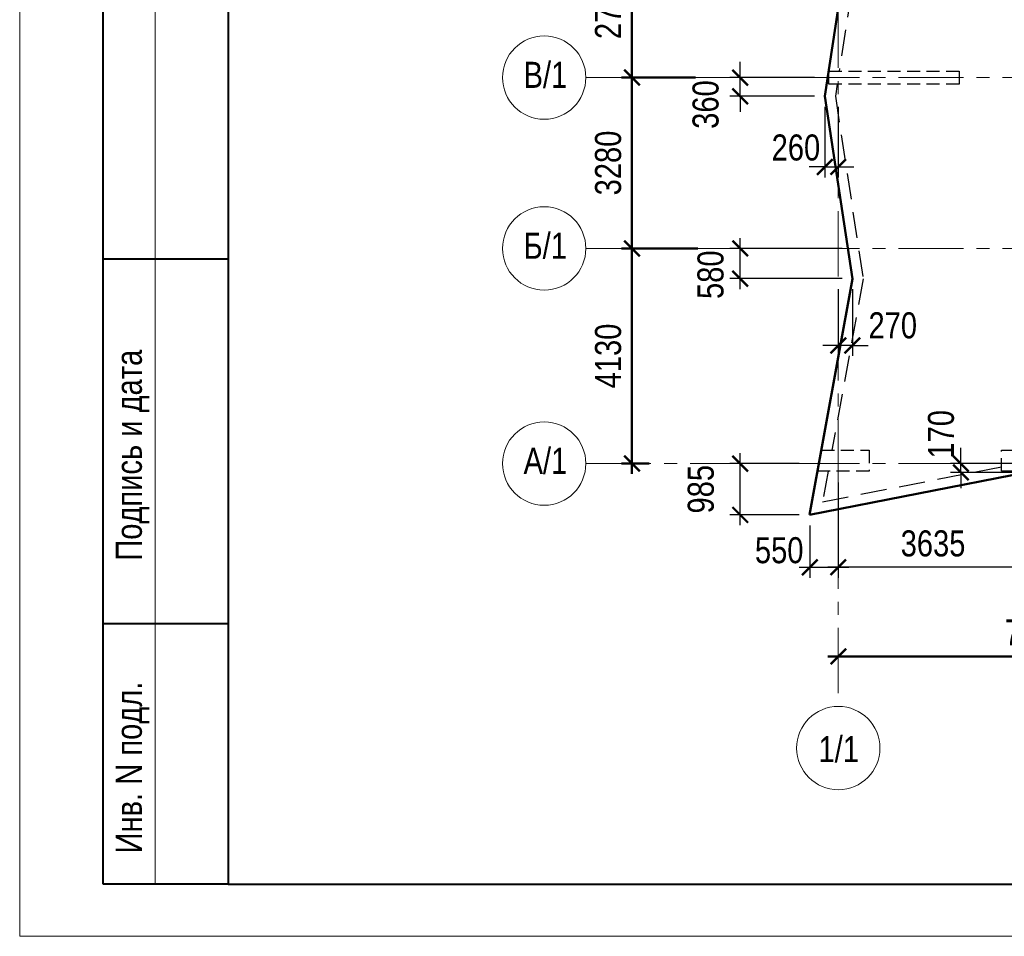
# Model space of a CAD drawing. Header units: inches. Extents: x -7168381 to -7082011, y 5937392 to 6001282.
# Tile 1 of 9: x -7168381 to -7149480, y 5937392 to 5954989. Entities that reach past the tile are written whole.
import ezdxf

# ---------------------------------------------------------------- set-up
doc = ezdxf.new("R2010")
doc.units = ezdxf.units.IN
doc.header["$LTSCALE"] = 1000
doc.header["$MEASUREMENT"] = 0
doc.linetypes.add('CENTER', pattern=[2, 1.25, -0.25, 0.25, -0.25])
doc.linetypes.add('HIDDEN', pattern=[0.375, 0.25, -0.125])
for name, color, linetype, lineweight in [('СК-041-С-СТЕНЫ НЕВИДИМЫЕ', 12, 'HIDDEN', 30), ('СК-050-П(литы перекрытия)', 12, 'Continuous', 50), ('СК-052-П-БАЛКИ', 1, 'HIDDEN', 30), ('СК-100-О(си)', 2, 'CENTER', 15), ('СК-110-О-РАЗМЕРЫ', 7, 'Continuous', 15), ('СК-200-Р(амка)', 7, 'Continuous', 40), ('СК-210-Р-РАМКА ЛИНИИ ТОНКИЕ', 7, 'Continuous', 15), ('СК-300-Р(азмеры)_ПЛИТЫ', 7, 'Continuous', 20), ('СК-400-Т(екст)', 7, 'Continuous', 20)]:
    doc.layers.add(name, color=color, linetype=linetype, lineweight=lineweight)
doc.styles.add('RUSS', font='arial.ttf', dxfattribs={"width": 0.8})
doc.dimstyles.new('100-200', dxfattribs={"dimscale": 0, "dimtxt": 500, "dimasz": 300, "dimexe": 200, "dimexo": 200, "dimgap": 200, "dimtad": 1, "dimdec": 0, "dimzin": 0, "dimdsep": 46, "dimtxsty": 'RUSS', "dimblk": 'ARCHTICK', "dimcen": 0.096, "dimdle": 200, "dimclrd": 7, "dimclre": 7, "dimclrt": 256, "dimadec": 0, "dimazin": 0, "dimtfac": 1, "dimtdec": 0, "dimtmove": 2, "dimatfit": 3, "dimldrblk": 'OBLIQUE', "dimfxl": 1, "dimtolj": 1, "dimtzin": 0, "dimarcsym": 0})

# ---------------------------------------------------------------- blocks, each defined once
blk = doc.blocks.new('_ArchTick')
at = {"color": 0, "linetype": 'ByBlock', "const_width": 0.15}
blk.add_lwpolyline([(-0.5, -0.5), (0.5, 0.5)], dxfattribs=at)
blk = doc.blocks.new('*D118')
at = {"layer": 'Defpoints', "color": 0, "transparency": 16777216}
for p in [(-20120, -3921), (-20120, -3921), (-12490, -3959)]:
    blk.add_point(p, dxfattribs=at)
at = {"layer": 'СК-110-О-РАЗМЕРЫ', "color": 7, "lineweight": -2, "transparency": 16777216}
for p, q in [((-12490, -3759), (-12490, -3721)), ((-12290, -3921), (-20320, -3921)), ((-20120, -4121), (-20120, -4121))]:
    blk.add_line(p, q, dxfattribs=at)
at = {"layer": 'СК-110-О-РАЗМЕРЫ', "color": 7, "lineweight": -2, "transparency": 16777216, "xscale": 300, "yscale": 300, "zscale": 300, "rotation": 180}
blk.add_blockref('_ArchTick', (-20120, -3921), dxfattribs=at)
at = {"layer": 'СК-110-О-РАЗМЕРЫ', "color": 7, "lineweight": -2, "transparency": 16777216, "xscale": 300, "yscale": 300, "zscale": 300}
blk.add_blockref('_ArchTick', (-12490, -3921), dxfattribs=at)
at = {"layer": 'СК-110-О-РАЗМЕРЫ', "transparency": 16777216, "insert": (-16305, -3465), "char_height": 500, "attachment_point": 5, "style": 'RUSS'}
blk.add_mtext('\\A1;7630', dxfattribs=at)
blk = doc.blocks.new('_Oblique')
at = {"color": 0, "linetype": 'ByBlock', "lineweight": -2}
blk.add_line((-0.5, -0.5), (0.5, 0.5), dxfattribs=at)
blk = doc.blocks.new('*D120')
at = {"layer": 'Defpoints', "color": 0, "transparency": 16777216}
for p in [(-24082, 3910), (-22618, 3910), (-23554, -220)]:
    blk.add_point(p, dxfattribs=at)
at = {"layer": 'СК-110-О-РАЗМЕРЫ', "color": 7, "lineweight": -2, "transparency": 16777216}
for p, q in [((-24082, -420), (-24082, 4110)), ((-22818, 3910), (-24282, 3910)), ((-23754, -220), (-24282, -220))]:
    blk.add_line(p, q, dxfattribs=at)
at = {"layer": 'СК-110-О-РАЗМЕРЫ', "color": 7, "lineweight": -2, "transparency": 16777216, "xscale": 300, "yscale": 300, "zscale": 300}
for p, rotation in [((-24082, 3910), 90), ((-24082, -220), 270)]:
    blk.add_blockref('_ArchTick', p, dxfattribs=dict(at, rotation=rotation))
at = {"layer": 'СК-110-О-РАЗМЕРЫ', "transparency": 16777216, "insert": (-24538, 1845), "char_height": 500, "attachment_point": 5, "rotation": 90, "style": 'RUSS'}
blk.add_mtext('\\A1;4130', dxfattribs=at)
blk = doc.blocks.new('*D121')
at = {"layer": 'Defpoints', "color": 0, "transparency": 16777216}
for p in [(-24082, 7190), (-22663, 7190), (-23666, 3910)]:
    blk.add_point(p, dxfattribs=at)
at = {"layer": 'СК-110-О-РАЗМЕРЫ', "color": 7, "lineweight": -2, "transparency": 16777216}
for p, q in [((-24082, 3710), (-24082, 7390)), ((-22863, 7190), (-24282, 7190)), ((-23866, 3910), (-24282, 3910))]:
    blk.add_line(p, q, dxfattribs=at)
at = {"layer": 'СК-110-О-РАЗМЕРЫ', "color": 7, "lineweight": -2, "transparency": 16777216, "xscale": 300, "yscale": 300, "zscale": 300}
for p, rotation in [((-24082, 7190), 90), ((-24082, 3910), 270)]:
    blk.add_blockref('_ArchTick', p, dxfattribs=dict(at, rotation=rotation))
at = {"layer": 'СК-110-О-РАЗМЕРЫ', "transparency": 16777216, "insert": (-24538, 5550), "char_height": 500, "attachment_point": 5, "rotation": 90, "style": 'RUSS'}
blk.add_mtext('\\A1;3280', dxfattribs=at)
blk = doc.blocks.new('*D122')
at = {"layer": 'Defpoints', "color": 0, "transparency": 16777216}
for p in [(-24082, 9910), (-22679, 9910), (-23632, 7190)]:
    blk.add_point(p, dxfattribs=at)
at = {"layer": 'СК-110-О-РАЗМЕРЫ', "color": 7, "lineweight": -2, "transparency": 16777216}
for p, q in [((-24082, 6990), (-24082, 10110)), ((-22879, 9910), (-24282, 9910)), ((-23832, 7190), (-24282, 7190))]:
    blk.add_line(p, q, dxfattribs=at)
at = {"layer": 'СК-110-О-РАЗМЕРЫ', "color": 7, "lineweight": -2, "transparency": 16777216, "xscale": 300, "yscale": 300, "zscale": 300}
for p, rotation in [((-24082, 9910), 90), ((-24082, 7190), 270)]:
    blk.add_blockref('_ArchTick', p, dxfattribs=dict(at, rotation=rotation))
at = {"layer": 'СК-110-О-РАЗМЕРЫ', "transparency": 16777216, "insert": (-24538, 8550), "char_height": 500, "attachment_point": 5, "rotation": 90, "style": 'RUSS'}
blk.add_mtext('\\A1;2720', dxfattribs=at)
blk = doc.blocks.new('*D83')
at = {"layer": 'Defpoints', "color": 0, "transparency": 16777216}
for p in [(-7150314, 5946467), (-7149032, 5946467), (-7149028, 5946297)]:
    blk.add_point(p, dxfattribs=at)
at = {"layer": 'СК-300-Р(азмеры)_ПЛИТЫ', "color": 7, "lineweight": -2, "transparency": 16777216}
for p, q in [((-7150314, 5946467), (-7150314, 5946767)), ((-7149232, 5946467), (-7150514, 5946467)), ((-7150314, 5946297), (-7150314, 5946467)), ((-7149228, 5946297), (-7150514, 5946297)), ((-7150314, 5946297), (-7150314, 5945997))]:
    blk.add_line(p, q, dxfattribs=at)
at = {"layer": 'СК-300-Р(азмеры)_ПЛИТЫ', "color": 7, "lineweight": -2, "transparency": 16777216, "xscale": 300, "yscale": 300, "zscale": 300}
for p, rotation in [((-7150314, 5946467), 270), ((-7150314, 5946297), 90)]:
    blk.add_blockref('_ArchTick', p, dxfattribs=dict(at, rotation=rotation))
at = {"layer": 'СК-300-Р(азмеры)_ПЛИТЫ', "transparency": 16777216, "insert": (-7150693, 5947029), "char_height": 500, "attachment_point": 5, "rotation": 90, "style": 'RUSS'}
blk.add_mtext('\\A1;170', dxfattribs=at)
blk = doc.blocks.new('*D84')
at = {"layer": 'Defpoints', "color": 0, "transparency": 16777216}
for p in [(-7152666, 5946301), (-7149031, 5946301), (-7152666, 5944476)]:
    blk.add_point(p, dxfattribs=at)
at = {"layer": 'СК-300-Р(азмеры)_ПЛИТЫ', "color": 7, "lineweight": -2, "transparency": 16777216}
for p, q in [((-7152666, 5946101), (-7152666, 5944276)), ((-7149031, 5946101), (-7149031, 5944276)), ((-7148831, 5944476), (-7152866, 5944476))]:
    blk.add_line(p, q, dxfattribs=at)
at = {"layer": 'СК-300-Р(азмеры)_ПЛИТЫ', "color": 7, "lineweight": -2, "transparency": 16777216, "xscale": 300, "yscale": 300, "zscale": 300, "rotation": 180}
blk.add_blockref('_ArchTick', (-7152666, 5944476), dxfattribs=at)
at = {"layer": 'СК-300-Р(азмеры)_ПЛИТЫ', "color": 7, "lineweight": -2, "transparency": 16777216, "xscale": 300, "yscale": 300, "zscale": 300}
blk.add_blockref('_ArchTick', (-7149031, 5944476), dxfattribs=at)
at = {"layer": 'СК-300-Р(азмеры)_ПЛИТЫ', "transparency": 16777216, "insert": (-7150848, 5944932), "char_height": 500, "attachment_point": 5, "style": 'RUSS'}
blk.add_mtext('\\A1;3635', dxfattribs=at)
blk = doc.blocks.new('*D85')
at = {"layer": 'Defpoints', "color": 0, "transparency": 16777216}
for p in [(-7153215, 5945481), (-7152666, 5945481), (-7152666, 5944476)]:
    blk.add_point(p, dxfattribs=at)
at = {"layer": 'СК-300-Р(азмеры)_ПЛИТЫ', "color": 7, "lineweight": -2, "transparency": 16777216}
for p, q in [((-7153215, 5945281), (-7153215, 5944276)), ((-7152666, 5945281), (-7152666, 5944276)), ((-7153415, 5944476), (-7152466, 5944476))]:
    blk.add_line(p, q, dxfattribs=at)
at = {"layer": 'СК-300-Р(азмеры)_ПЛИТЫ', "color": 7, "lineweight": -2, "transparency": 16777216, "xscale": 300, "yscale": 300, "zscale": 300, "rotation": 180}
blk.add_blockref('_ArchTick', (-7153215, 5944476), dxfattribs=at)
at = {"layer": 'СК-300-Р(азмеры)_ПЛИТЫ', "color": 7, "lineweight": -2, "transparency": 16777216, "xscale": 300, "yscale": 300, "zscale": 300}
blk.add_blockref('_ArchTick', (-7152666, 5944476), dxfattribs=at)
at = {"layer": 'СК-300-Р(азмеры)_ПЛИТЫ', "transparency": 16777216, "insert": (-7153801, 5944801), "char_height": 500, "attachment_point": 5, "style": 'RUSS'}
blk.add_mtext('\\A1;550', dxfattribs=at)
blk = doc.blocks.new('*D86')
at = {"layer": 'Defpoints', "color": 0, "transparency": 16777216}
for p in [(-7154549, 5946467), (-7153216, 5946467), (-7153216, 5945482)]:
    blk.add_point(p, dxfattribs=at)
at = {"layer": 'СК-300-Р(азмеры)_ПЛИТЫ', "color": 7, "lineweight": -2, "transparency": 16777216}
for p, q in [((-7154549, 5945282), (-7154549, 5946667)), ((-7153416, 5946467), (-7154749, 5946467)), ((-7153416, 5945482), (-7154749, 5945482))]:
    blk.add_line(p, q, dxfattribs=at)
at = {"layer": 'СК-300-Р(азмеры)_ПЛИТЫ', "color": 7, "lineweight": -2, "transparency": 16777216, "xscale": 300, "yscale": 300, "zscale": 300}
for p, rotation in [((-7154549, 5946467), 90), ((-7154549, 5945482), 270)]:
    blk.add_blockref('_ArchTick', p, dxfattribs=dict(at, rotation=rotation))
at = {"layer": 'СК-300-Р(азмеры)_ПЛИТЫ', "transparency": 16777216, "insert": (-7155304, 5945975), "char_height": 500, "attachment_point": 5, "rotation": 90, "style": 'RUSS'}
blk.add_mtext('\\A1;985', dxfattribs=at)
blk = doc.blocks.new('*D87')
at = {"layer": 'Defpoints', "color": 0, "transparency": 16777216}
for p in [(-7154549, 5950597), (-7152394, 5950597), (-7152394, 5950018)]:
    blk.add_point(p, dxfattribs=at)
at = {"layer": 'СК-300-Р(азмеры)_ПЛИТЫ', "color": 7, "lineweight": -2, "transparency": 16777216}
for p, q in [((-7154549, 5949818), (-7154549, 5950797)), ((-7152594, 5950597), (-7154749, 5950597)), ((-7152594, 5950018), (-7154749, 5950018))]:
    blk.add_line(p, q, dxfattribs=at)
at = {"layer": 'СК-300-Р(азмеры)_ПЛИТЫ', "color": 7, "lineweight": -2, "transparency": 16777216, "xscale": 300, "yscale": 300, "zscale": 300}
for p, rotation in [((-7154549, 5950597), 90), ((-7154549, 5950018), 270)]:
    blk.add_blockref('_ArchTick', p, dxfattribs=dict(at, rotation=rotation))
at = {"layer": 'СК-300-Р(азмеры)_ПЛИТЫ', "transparency": 16777216, "insert": (-7155117, 5950093), "char_height": 500, "attachment_point": 5, "rotation": 90, "style": 'RUSS'}
blk.add_mtext('\\A1;580', dxfattribs=at)
blk = doc.blocks.new('*D88')
at = {"layer": 'Defpoints', "color": 0, "transparency": 16777216}
for p in [(-7152666, 5950016), (-7152396, 5950016), (-7152666, 5948733)]:
    blk.add_point(p, dxfattribs=at)
at = {"layer": 'СК-300-Р(азмеры)_ПЛИТЫ', "color": 7, "lineweight": -2, "transparency": 16777216}
for p, q in [((-7152666, 5949816), (-7152666, 5948533)), ((-7152396, 5949816), (-7152396, 5948533)), ((-7152666, 5948733), (-7152966, 5948733)), ((-7152396, 5948733), (-7152666, 5948733)), ((-7152396, 5948733), (-7152096, 5948733))]:
    blk.add_line(p, q, dxfattribs=at)
at = {"layer": 'СК-300-Р(азмеры)_ПЛИТЫ', "color": 7, "lineweight": -2, "transparency": 16777216, "xscale": 300, "yscale": 300, "zscale": 300}
blk.add_blockref('_ArchTick', (-7152666, 5948733), dxfattribs=at)
at = {"layer": 'СК-300-Р(азмеры)_ПЛИТЫ', "color": 7, "lineweight": -2, "transparency": 16777216, "xscale": 300, "yscale": 300, "zscale": 300, "rotation": 180}
blk.add_blockref('_ArchTick', (-7152396, 5948733), dxfattribs=at)
at = {"layer": 'СК-300-Р(азмеры)_ПЛИТЫ', "transparency": 16777216, "insert": (-7151621, 5949118), "char_height": 500, "attachment_point": 5, "style": 'RUSS'}
blk.add_mtext('\\A1;270', dxfattribs=at)
blk = doc.blocks.new('*D89')
at = {"layer": 'Defpoints', "color": 0, "transparency": 16777216}
for p in [(-7154549, 5953877), (-7152924, 5953877), (-7152924, 5953518)]:
    blk.add_point(p, dxfattribs=at)
at = {"layer": 'СК-300-Р(азмеры)_ПЛИТЫ', "color": 7, "lineweight": -2, "transparency": 16777216}
for p, q in [((-7154549, 5953877), (-7154549, 5954177)), ((-7153124, 5953877), (-7154749, 5953877)), ((-7154549, 5953518), (-7154549, 5953877)), ((-7153124, 5953518), (-7154749, 5953518)), ((-7154549, 5953518), (-7154549, 5953218))]:
    blk.add_line(p, q, dxfattribs=at)
at = {"layer": 'СК-300-Р(азмеры)_ПЛИТЫ', "color": 7, "lineweight": -2, "transparency": 16777216, "xscale": 300, "yscale": 300, "zscale": 300}
for p, rotation in [((-7154549, 5953877), 270), ((-7154549, 5953518), 90)]:
    blk.add_blockref('_ArchTick', p, dxfattribs=dict(at, rotation=rotation))
at = {"layer": 'СК-300-Р(азмеры)_ПЛИТЫ', "transparency": 16777216, "insert": (-7155212, 5953360), "char_height": 500, "attachment_point": 5, "rotation": 90, "style": 'RUSS'}
blk.add_mtext('\\A1;360', dxfattribs=at)
blk = doc.blocks.new('*D90')
at = {"layer": 'Defpoints', "color": 0, "transparency": 16777216}
for p in [(-7152926, 5953518), (-7152666, 5953518), (-7152666, 5952161)]:
    blk.add_point(p, dxfattribs=at)
at = {"layer": 'СК-300-Р(азмеры)_ПЛИТЫ', "color": 7, "lineweight": -2, "transparency": 16777216}
for p, q in [((-7152926, 5953318), (-7152926, 5951961)), ((-7152666, 5953318), (-7152666, 5951961)), ((-7152926, 5952161), (-7153226, 5952161)), ((-7152926, 5952161), (-7152666, 5952161)), ((-7152666, 5952161), (-7152366, 5952161))]:
    blk.add_line(p, q, dxfattribs=at)
at = {"layer": 'СК-300-Р(азмеры)_ПЛИТЫ', "color": 7, "lineweight": -2, "transparency": 16777216, "xscale": 300, "yscale": 300, "zscale": 300}
blk.add_blockref('_ArchTick', (-7152926, 5952161), dxfattribs=at)
at = {"layer": 'СК-300-Р(азмеры)_ПЛИТЫ', "color": 7, "lineweight": -2, "transparency": 16777216, "xscale": 300, "yscale": 300, "zscale": 300, "rotation": 180}
blk.add_blockref('_ArchTick', (-7152666, 5952161), dxfattribs=at)
at = {"layer": 'СК-300-Р(азмеры)_ПЛИТЫ', "transparency": 16777216, "insert": (-7153480, 5952532), "char_height": 500, "attachment_point": 5, "style": 'RUSS'}
blk.add_mtext('\\A1;260', dxfattribs=at)
blk = doc.blocks.new('A$C18abd0ee')
at = {"layer": 'СК-041-С-СТЕНЫ НЕВИДИМЫЕ'}
for points in [[(-17801.1, 7314.8), (-17801.1, 7064.8), (-20301.1, 7064.8), (-20301.1, 7314.8)], [(-20445.6, 36.5), (-19528.4, 36.5), (-19528.4, -363.5), (-20519.7, -363.5)], [(-16990, -364), (-16990, 36), (-15990, 36), (-15990, -364)]]:
    blk.add_lwpolyline(points, close=True, dxfattribs=at)
at = {"layer": 'СК-100-О(си)', "linetype": 'CENTER'}
for p, q in [((-20120.3, 46624.1), (-20120.3, -4882.1)), ((-24966.7, 7189.8), (3064.5, 7189.8)), ((-24966.7, 3909.8), (3064.5, 3909.8)), ((-24966.7, -220.2), (3064.5, -220.2))]:
    blk.add_line(p, q, dxfattribs=at)
at = {"layer": 'СК-100-О(си)', "linetype": 'Continuous'}
for centre in [(-25766.7, 7189.8), (-25766.7, 3909.8), (-25766.7, -220.2), (-20120.3, -5682.1)]:
    blk.add_circle(centre, 800, dxfattribs=at)
at = {"layer": 'СК-400-Т(екст)', "style": 'RUSS', "width": 0.8}
for s, p in [('В/1', (-26162.9, 6992.5)), ('Б/1', (-26162.9, 3712.5)), ('А/1', (-26162.9, -417.5)), ('1/1', (-20500.6, -5952.2))]:
    blk.add_text(s, height=500, dxfattribs=at).set_placement(p)
at = {"layer": 'СК-110-О-РАЗМЕРЫ'}
for base, p1, p2, angle, picture, middle in [((-24082.5, 9910), (-23631.6, 7189.8), (-22679.2, 9910), 90, '*D122', (-24537.8, 8549.9)), ((-24082.5, 7189.8), (-23665.7, 3909.8), (-22662.6, 7189.8), 90, '*D121', (-24537.9, 5549.8)), ((-24082.5, 3909.8), (-23554.1, -220.2), (-22618.2, 3909.8), 90, '*D120', (-24537.9, 1844.8)), ((-20120.3, -3920.6), (-12490, -3958.9), (-20120.3, -3920.6), 180, '*D118', (-16305.2, -3465.1))]:
    dim = blk.add_linear_dim(base=base, p1=p1, p2=p2, angle=angle, dimstyle='100-200', override={"dimscale": 1, "dimtxsty": 'RUSS'}, dxfattribs=at)
    dim.commit()
    dim.dimension.update_dxf_attribs({"geometry": picture, "text_midpoint": middle})
blk = doc.blocks.new('A$C2d0dcff5')
blk.add_blockref('A$C18abd0ee', (20120, 220))

msp = doc.modelspace()

# ---------------------------------------------------------------- linework, layer by layer
at = {"layer": 'СК-050-П(литы перекрытия)'}
for p, q in [((-7152394, 5957016.8), (-7152924, 5953517.9)), ((-7152924, 5953517.9), (-7152393.6, 5950015.7)), ((-7152393.6, 5950015.7), (-7153216.4, 5945481.3)), ((-7153216.4, 5945481.3), (-7149032.1, 5946301))]:
    msp.add_line(p, q, dxfattribs=at)
at = {"layer": 'СК-052-П-БАЛКИ', "ltscale": 2}
for points in [[(-7152658.2, 5960227.5), (-7152191.8, 5957016.2), (-7152648.3, 5954002.5)], [(-7152686.1, 5953752.5), (-7152721.7, 5953517.9), (-7152190.9, 5950012.8), (-7152787.6, 5946724.2)], [(-7152860.2, 5946324.2), (-7152967.3, 5945733.9), (-7149535.4, 5946406.2)]]:
    msp.add_lwpolyline(points, dxfattribs=at)
at = {"layer": 'СК-200-Р(амка)'}
for p, q in [((-7164381.5, 5995792.1), (-7164381.5, 5938392.1)), ((-7166781.5, 5938392.1), (-7166781.5, 5955392.1)), ((-7164381.5, 5950392.1), (-7166781.5, 5950392.1)), ((-7164381.5, 5943392.1), (-7166781.5, 5943392.1)), ((-7164381.5, 5938392.1), (-7085381.5, 5938392.1))]:
    msp.add_line(p, q, dxfattribs=at)
at = {"layer": 'СК-210-Р-РАМКА ЛИНИИ ТОНКИЕ'}
for p, q in [((-7168381.5, 5937392.1), (-7168381.5, 5996792.1)), ((-7165781.5, 5938392.1), (-7165781.5, 5955392.1)), ((-7084381.5, 5937392.1), (-7168381.5, 5937392.1))]:
    msp.add_line(p, q, dxfattribs=at)
at = {"layer": 'СК-210-Р-РАМКА ЛИНИИ ТОНКИЕ', "lineweight": 40, "ltscale": 2}
msp.add_line((-7164381.5, 5938392.1), (-7166781.5, 5938392.1), dxfattribs=at)
at = {"layer": 'СК-300-Р(азмеры)_ПЛИТЫ'}
msp.add_line((-7152665.7, 5946467.5), (-7154746.7, 5946467.5), dxfattribs=at)

# ---------------------------------------------------------------- block references
at = {"layer": 'СК-050-П(литы перекрытия)'}
msp.add_blockref('A$C2d0dcff5', (-7152665.7, 5946467.5), dxfattribs=at)

# ---------------------------------------------------------------- texts
at = {"layer": 'СК-200-Р(амка)', "style": 'RUSS', "width": 0.8}
for s, p in [('Подпись и дата', (-7166036.3, 5944603.4)), ('Инв. N подл.', (-7166036.3, 5938983.8))]:
    msp.add_text(s, height=500, rotation=90, dxfattribs=at).set_placement(p)

# ---------------------------------------------------------------- dimensions: what is measured, and where the dimension line sits
at = {"layer": 'СК-300-Р(азмеры)_ПЛИТЫ'}
for base, p1, p2, picture, middle in [((-7154548.7, 5953877.5), (-7152924, 5953517.9), (-7152924, 5953877.5), '*D89', (-7155212.3, 5953360.5)), ((-7154548.7, 5950597.5), (-7152393.6, 5950017.7), (-7152393.6, 5950597.5), '*D87', (-7155117, 5950093.3)), ((-7150314.3739, 5946467.4709), (-7149028.0751, 5946297.0277), (-7149032.0751, 5946467.4709), '*D83', (-7150692.6053, 5947029.2953))]:
    dim = msp.add_linear_dim(base=base, p1=p1, p2=p2, angle=90, dimstyle='100-200', override={"dimscale": 1}, dxfattribs=at)
    dim.commit()
    dim.dimension.update_dxf_attribs({"geometry": picture, "text_midpoint": middle, "dimtype": 160})
for base, p1, p2, picture, middle in [((-7152665.7, 5952160.7), (-7152926, 5953517.9), (-7152665.7, 5953517.9), '*D90', (-7153479.9, 5952531.7)), ((-7152665.7, 5948733.2), (-7152395.6, 5950015.7), (-7152665.7, 5950015.7), '*D88', (-7151621.2, 5949118)), ((-7152665.7, 5944476.4), (-7153215.4, 5945481.3), (-7152665.7, 5945481.3), '*D85', (-7153801.4, 5944801.1))]:
    dim = msp.add_linear_dim(base=base, p1=p1, p2=p2, dimstyle='100-200', override={"dimscale": 1}, dxfattribs=at)
    dim.commit()
    dim.dimension.update_dxf_attribs({"geometry": picture, "text_midpoint": middle, "dimtype": 160})
dim = msp.add_linear_dim(base=(-7154548.7, 5946467.5), p1=(-7153216.4, 5945482.3), p2=(-7153216.4, 5946467.5), angle=90, dimstyle='100-200', override={"dimscale": 1}, dxfattribs=at)
dim.commit()
dim.dimension.update_dxf_attribs({"geometry": '*D86', "text_midpoint": (-7155304, 5945974.9)})
dim = msp.add_linear_dim(base=(-7152665.7, 5944476.4), p1=(-7149031.1, 5946301), p2=(-7152665.7, 5946301), dimstyle='100-200', override={"dimscale": 1}, dxfattribs=at)
dim.commit()
dim.dimension.update_dxf_attribs({"geometry": '*D84', "text_midpoint": (-7150848.4, 5944931.9)})

doc.saveas('drawing.dxf')
